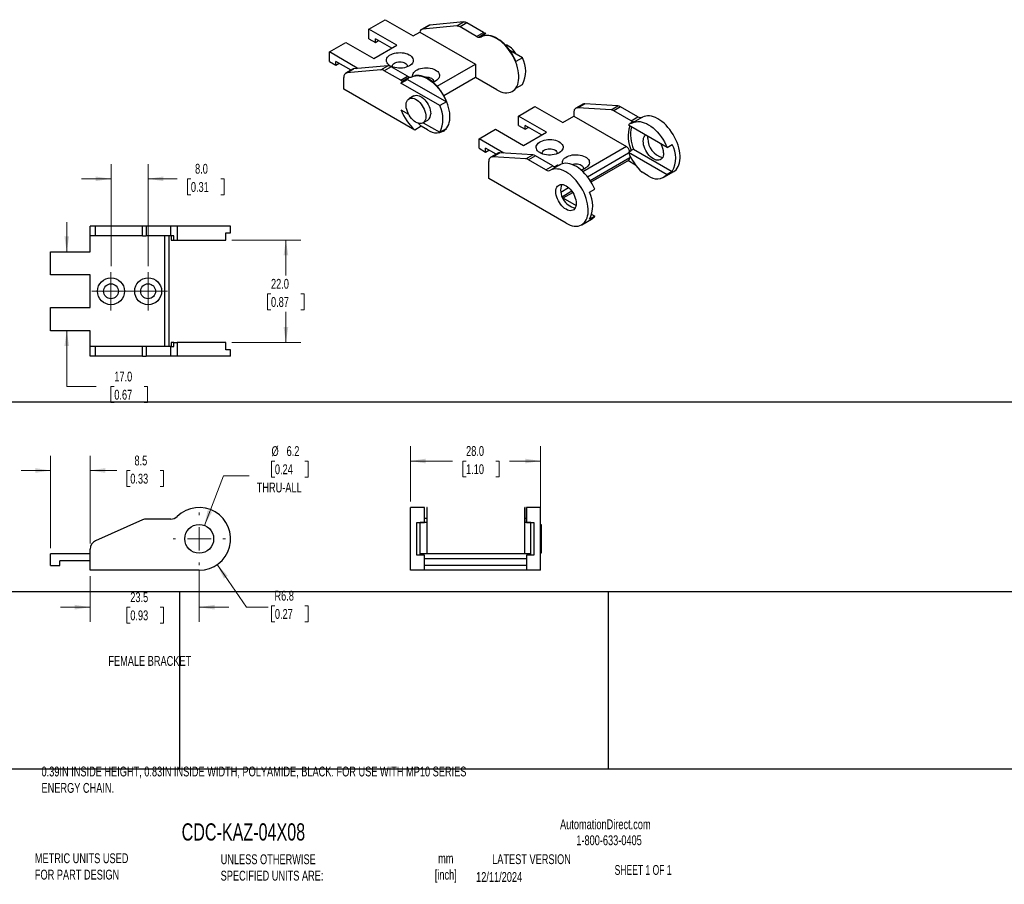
# Model space of a CAD drawing. Header units: millimetres. Extents: x 7 to 1365, y 7 to 1048.
# Tile 2 of 4: x 124 to 336, y 7 to 193. Entities that reach past the tile are written whole.
import ezdxf

# ---------------------------------------------------------------- set-up
doc = ezdxf.new("R2010")
doc.units = ezdxf.units.MM
doc.layers.add('TEXT', color=140, linetype='Continuous', lineweight=25)
doc.styles.add('SLDTEXTSTYLE0', font='TXT', dxfattribs={"width": 0.7})
doc.styles.add('SLDTEXTSTYLE1', font='TXT', dxfattribs={"width": 0.65})
doc.dimstyles.new('SLDDIMSTYLE0', dxfattribs={"dimtxt": 2.158008, "dimasz": 3.302, "dimexe": 0, "dimexo": 0.0625, "dimgap": 0.539502, "dimtad": 0, "dimtih": 1, "dimtoh": 1, "dimrnd": 1e-09, "dimzin": 12, "dimdsep": 46, "dimtxsty": 'SLDTEXTSTYLE0', "dimsah": 1, "dimcen": 0, "dimadec": 0, "dimazin": 3, "dimtfac": 1, "dimtofl": 0, "dimtmove": 0, "dimatfit": 3, "dimfxl": 0, "dimfrac": 2, "dimtolj": 1, "dimtzin": 12, "dimarcsym": 0})
doc.dimstyles.new('SLDDIMSTYLE1', dxfattribs={"dimtxt": 2.158008, "dimasz": 3.302, "dimexe": 0, "dimexo": 0.0625, "dimgap": 0.539502, "dimtad": 0, "dimtih": 1, "dimtoh": 1, "dimrnd": 1e-09, "dimzin": 12, "dimdsep": 46, "dimtxsty": 'SLDTEXTSTYLE0', "dimsah": 1, "dimcen": 0.09, "dimadec": 0, "dimazin": 3, "dimtfac": 1, "dimtmove": 0, "dimatfit": 0, "dimfxl": 0, "dimfrac": 2, "dimtolj": 1, "dimtzin": 12, "dimarcsym": 0})
doc.dimstyles.new('SLDDIMSTYLE2', dxfattribs={"dimtxt": 2.158008, "dimasz": 3.302, "dimexe": 0, "dimexo": 0.0625, "dimgap": 0.539502, "dimtad": 0, "dimtih": 1, "dimtoh": 1, "dimrnd": 1e-09, "dimzin": 12, "dimdsep": 46, "dimtxsty": 'SLDTEXTSTYLE0', "dimsah": 1, "dimcen": 0, "dimadec": 0, "dimazin": 3, "dimtfac": 1, "dimtofl": 0, "dimtmove": 0, "dimatfit": 3, "dimfxl": 0, "dimfrac": 2, "dimtolj": 1, "dimtzin": 12, "dimarcsym": 0})
doc.dimstyles.new('SLDDIMSTYLE3', dxfattribs={"dimtxt": 2.158008, "dimasz": 3.302, "dimexe": 0, "dimexo": 0.0625, "dimgap": 0.539502, "dimtad": 0, "dimtih": 1, "dimtoh": 1, "dimrnd": 1e-09, "dimzin": 4, "dimdsep": 46, "dimtxsty": 'SLDTEXTSTYLE0', "dimsah": 1, "dimcen": 0.09, "dimadec": 0, "dimazin": 1, "dimtfac": 1, "dimtofl": 0, "dimtmove": 0, "dimatfit": 3, "dimfxl": 0, "dimfrac": 2, "dimtolj": 1, "dimtzin": 12, "dimarcsym": 0})
doc.dimstyles.new('SLDDIMSTYLE4', dxfattribs={"dimtxt": 2.158008, "dimasz": 3.302, "dimexe": 0, "dimexo": 0.0625, "dimgap": 0.539502, "dimtad": 0, "dimtih": 1, "dimtoh": 1, "dimrnd": 1e-09, "dimzin": 4, "dimdsep": 46, "dimtxsty": 'SLDTEXTSTYLE0', "dimsah": 1, "dimcen": 0.09, "dimadec": 0, "dimazin": 1, "dimtfac": 1, "dimtmove": 0, "dimatfit": 0, "dimfxl": 0, "dimfrac": 2, "dimtolj": 1, "dimtzin": 12, "dimarcsym": 0})

# ---------------------------------------------------------------- blocks, each defined once
blk = doc.blocks.new('_D')
at = {"color": 7, "linetype": 'Continuous', "lineweight": 0}
for p, q in [((166.84, 75.7), (173.18, 66.54)), ((173.18, 66.54), (177.84, 66.54)), ((179.29, 66.85), (178.56, 66.85)), ((178.56, 66.85), (178.56, 63.42)), ((185.7, 66.85), (186.42, 66.85)), ((186.42, 66.85), (186.42, 63.42)), ((178.56, 63.42), (179.29, 63.42)), ((186.42, 63.42), (185.7, 63.42))]:
    blk.add_line(p, q, dxfattribs=at)
at = {"color": 7, "linetype": 'Continuous', "lineweight": 18}
blk.add_solid([(166.84, 75.7), (168.3, 72.7), (169.14, 73.28)], dxfattribs=at)
at = {"color": 7, "linetype": 'Continuous', "lineweight": 18, "char_height": 2.117, "attachment_point": 1, "style": 'SLDTEXTSTYLE0'}
for s, insert in [('R6.8', (179.2, 70.06)), ('0.27', (179.29, 66.15))]:
    blk.add_mtext(s, dxfattribs=dict(at, insert=insert))
blk = doc.blocks.new('_D_1')
at = {"color": 7, "linetype": 'Continuous', "lineweight": 0}
for p, q in [((163, 74.34), (163, 63.37)), ((139.5, 73.23), (139.5, 63.37)), ((139.5, 66.54), (133.15, 66.54)), ((148.15, 66.54), (147.43, 66.54)), ((147.43, 66.54), (147.43, 63.11)), ((154.56, 66.54), (155.29, 66.54)), ((155.29, 66.54), (155.29, 63.11)), ((163, 66.54), (169.35, 66.54)), ((147.43, 63.11), (148.15, 63.11)), ((155.29, 63.11), (154.56, 63.11))]:
    blk.add_line(p, q, dxfattribs=at)
at = {"color": 7, "linetype": 'Continuous', "lineweight": 18}
for points in [[(139.5, 66.54), (136.19, 67.05), (136.19, 66.03)], [(163, 66.54), (166.3, 66.03), (166.3, 67.05)]]:
    blk.add_solid(points, dxfattribs=at)
at = {"color": 7, "linetype": 'Continuous', "lineweight": 18, "char_height": 2.117, "attachment_point": 1, "style": 'SLDTEXTSTYLE0'}
for s, insert in [('23.5', (148.15, 69.75)), ('0.93', (148.15, 65.84))]:
    blk.add_mtext(s, dxfattribs=dict(at, insert=insert))
blk = doc.blocks.new('_D_2')
at = {"color": 7, "linetype": 'Continuous', "lineweight": 0}
for p, q in [((179.29, 97.98), (178.56, 97.98)), ((178.56, 97.98), (178.56, 94.55)), ((185.7, 97.98), (186.42, 97.98)), ((186.42, 97.98), (186.42, 94.55)), ((164.11, 84.14), (168.23, 94.84)), ((168.23, 94.84), (173.78, 94.84)), ((178.56, 94.55), (179.29, 94.55)), ((186.42, 94.55), (185.7, 94.55))]:
    blk.add_line(p, q, dxfattribs=at)
at = {"color": 7, "linetype": 'Continuous', "lineweight": 18}
blk.add_solid([(164.11, 84.14), (165.77, 87.04), (164.82, 87.41)], dxfattribs=at)
at = {"color": 7, "linetype": 'Continuous', "lineweight": 18, "char_height": 2.117, "attachment_point": 1, "style": 'SLDTEXTSTYLE0'}
for s, insert in [('%%c', (178.56, 101.19)), ('6.2', (181.81, 101.19)), ('0.24', (179.29, 97.28)), ('THRU-ALL', (175.37, 93.36))]:
    blk.add_mtext(s, dxfattribs=dict(at, insert=insert))
blk = doc.blocks.new('_D_4')
at = {"color": 7, "linetype": 'Continuous', "lineweight": 0}
for p, q in [((131, 79.27), (131, 99.13)), ((139.5, 80.27), (139.5, 99.13)), ((131, 95.96), (124.65, 95.96)), ((139.5, 95.96), (145.23, 95.96)), ((148.15, 95.96), (147.43, 95.96)), ((147.43, 95.96), (147.43, 92.53)), ((154.56, 95.96), (155.29, 95.96)), ((155.29, 95.96), (155.29, 92.53)), ((147.43, 92.53), (148.15, 92.53)), ((155.29, 92.53), (154.56, 92.53))]:
    blk.add_line(p, q, dxfattribs=at)
at = {"color": 7, "linetype": 'Continuous', "lineweight": 18}
for points in [[(131, 95.96), (127.69, 96.47), (127.69, 95.45)], [(139.5, 95.96), (142.8, 95.45), (142.8, 96.47)]]:
    blk.add_solid(points, dxfattribs=at)
at = {"color": 7, "linetype": 'Continuous', "lineweight": 18, "char_height": 2.117, "attachment_point": 1, "style": 'SLDTEXTSTYLE0'}
for s, insert in [('8.5', (149.05, 99.17)), ('0.33', (148.15, 95.26))]:
    blk.add_mtext(s, dxfattribs=dict(at, insert=insert))
blk = doc.blocks.new('SW_CENTERMARKSYMBOL_0')
at = {"color": 0, "linetype": 'Continuous', "lineweight": 18}
for p, q in [((0, 5.08), (0, 5.64)), ((0, 0), (0, 2.54)), ((-5.08, 0), (-5.64, 0)), ((0, 0), (-2.54, 0)), ((0, 0), (0, -2.54)), ((0, 0), (2.54, 0)), ((5.08, 0), (5.64, 0)), ((0, -5.08), (0, -5.64))]:
    blk.add_line(p, q, dxfattribs=at)
blk = doc.blocks.new('_D_6')
at = {"color": 7, "linetype": 'Continuous', "lineweight": 0}
for p, q in [((170.01, 145.53), (184.84, 145.53)), ((181.66, 145.53), (181.66, 137.89)), ((178.45, 133.98), (177.73, 133.98)), ((177.73, 133.98), (177.73, 130.55)), ((184.87, 133.98), (185.59, 133.98)), ((185.59, 133.98), (185.59, 130.55)), ((177.73, 130.55), (178.45, 130.55)), ((181.66, 123.53), (181.66, 130.07)), ((185.59, 130.55), (184.87, 130.55)), ((170.01, 123.53), (184.84, 123.53))]:
    blk.add_line(p, q, dxfattribs=at)
at = {"color": 7, "linetype": 'Continuous', "lineweight": 18}
for points in [[(181.66, 145.53), (181.15, 142.23), (182.17, 142.23)], [(181.66, 123.53), (182.17, 126.84), (181.15, 126.84)]]:
    blk.add_solid(points, dxfattribs=at)
at = {"color": 7, "linetype": 'Continuous', "lineweight": 18, "char_height": 2.117, "attachment_point": 1, "style": 'SLDTEXTSTYLE0'}
for s, insert in [('22.0', (178.45, 137.19)), ('0.87', (178.45, 133.28))]:
    blk.add_mtext(s, dxfattribs=dict(at, insert=insert))
blk = doc.blocks.new('_D_7')
at = {"color": 7, "linetype": 'Continuous', "lineweight": 0}
for p, q in [((144, 139.94), (144, 161.91)), ((152, 139.94), (152, 161.91)), ((144, 158.73), (137.65, 158.73)), ((152, 158.73), (158.28, 158.73)), ((161.2, 158.73), (160.48, 158.73)), ((160.48, 158.73), (160.48, 155.31)), ((167.62, 158.73), (168.34, 158.73)), ((168.34, 158.73), (168.34, 155.31)), ((160.48, 155.31), (161.2, 155.31)), ((168.34, 155.31), (167.62, 155.31))]:
    blk.add_line(p, q, dxfattribs=at)
at = {"color": 7, "linetype": 'Continuous', "lineweight": 18}
for points in [[(144, 158.73), (140.69, 159.24), (140.69, 158.23)], [(152, 158.73), (155.3, 158.23), (155.3, 159.24)]]:
    blk.add_solid(points, dxfattribs=at)
at = {"color": 7, "linetype": 'Continuous', "lineweight": 18, "char_height": 2.117, "attachment_point": 1, "style": 'SLDTEXTSTYLE0'}
for s, insert in [('8.0', (162.1, 161.95)), ('0.31', (161.2, 158.03))]:
    blk.add_mtext(s, dxfattribs=dict(at, insert=insert))
blk = doc.blocks.new('_D_9')
at = {"color": 7, "linetype": 'Continuous', "lineweight": 0}
for p, q in [((134.47, 143.03), (134.47, 149.38)), ((134.47, 114.03), (134.47, 126.03)), ((140.82, 114.03), (134.47, 114.03)), ((144.71, 114.03), (143.99, 114.03)), ((143.99, 114.03), (143.99, 110.6)), ((151.13, 114.03), (151.85, 114.03)), ((151.85, 114.03), (151.85, 110.6)), ((143.99, 110.6), (144.71, 110.6)), ((151.85, 110.6), (151.13, 110.6))]:
    blk.add_line(p, q, dxfattribs=at)
at = {"color": 7, "linetype": 'Continuous', "lineweight": 18}
for points in [[(134.47, 143.03), (134.98, 146.34), (133.96, 146.34)], [(134.47, 126.03), (133.96, 122.73), (134.98, 122.73)]]:
    blk.add_solid(points, dxfattribs=at)
at = {"color": 7, "linetype": 'Continuous', "lineweight": 18, "char_height": 2.117, "attachment_point": 1, "style": 'SLDTEXTSTYLE0'}
for s, insert in [('17.0', (144.71, 117.24)), ('0.67', (144.71, 113.33))]:
    blk.add_mtext(s, dxfattribs=dict(at, insert=insert))
blk = doc.blocks.new('SW_CENTERMARKSYMBOL_2')
at = {"color": 0, "linetype": 'Continuous', "lineweight": 18}
for p, q in [((0, 2.54), (0, 4.14)), ((0, 0), (0, 2.54)), ((-2.54, 0), (-4.14, 0)), ((0, 0), (-2.54, 0)), ((0, 0), (0, -2.54)), ((0, 0), (2.54, 0)), ((2.54, 0), (4.14, 0)), ((0, -2.54), (0, -4.14))]:
    blk.add_line(p, q, dxfattribs=at)
blk = doc.blocks.new('SW_CENTERMARKSYMBOL_3')
at = {"color": 0, "linetype": 'Continuous', "lineweight": 18}
for p, q in [((0, 2.54), (0, 4.14)), ((0, 0), (0, 2.54)), ((-2.54, 0), (-4.14, 0)), ((0, 0), (-2.54, 0)), ((0, 0), (0, -2.54)), ((0, 0), (2.54, 0)), ((2.54, 0), (4.14, 0)), ((0, -2.54), (0, -4.14))]:
    blk.add_line(p, q, dxfattribs=at)
blk = doc.blocks.new('_D_12')
at = {"color": 7, "linetype": 'Continuous', "lineweight": 0}
for p, q in [((208.48, 89.27), (208.48, 101.18)), ((236.48, 87.34), (236.48, 101.18)), ((208.48, 98), (217.54, 98)), ((220.46, 98), (219.74, 98)), ((219.74, 98), (219.74, 94.57)), ((226.88, 98), (227.6, 98)), ((227.6, 98), (227.6, 94.57)), ((236.48, 98), (229.8, 98)), ((219.74, 94.57), (220.46, 94.57)), ((227.6, 94.57), (226.88, 94.57))]:
    blk.add_line(p, q, dxfattribs=at)
at = {"color": 7, "linetype": 'Continuous', "lineweight": 18}
for points in [[(208.48, 98), (211.78, 97.49), (211.78, 98.51)], [(236.48, 98), (233.18, 98.51), (233.18, 97.49)]]:
    blk.add_solid(points, dxfattribs=at)
at = {"color": 7, "linetype": 'Continuous', "lineweight": 18, "char_height": 2.117, "attachment_point": 1, "style": 'SLDTEXTSTYLE0'}
for s, insert in [('28.0', (220.46, 101.21)), ('1.10', (220.46, 97.3))]:
    blk.add_mtext(s, dxfattribs=dict(at, insert=insert))

msp = doc.modelspace()

# ---------------------------------------------------------------- linework, layer by layer
for p, q in [((199.51, 190.932), (203.045, 192.974)), ((203.045, 192.974), (209.059, 189.502)), ((205.523, 187.461), (199.51, 190.932)), ((199.51, 188.891), (199.51, 190.932)), ((212.334, 191.736), (210.849, 190.879)), ((212.627, 191.827), (211.142, 190.97)), ((218.444, 191.622), (211.142, 190.97)), ((219.928, 192.48), (212.627, 191.827)), ((218.444, 191.622), (219.928, 192.48)), ((220.636, 192.29), (219.151, 191.433)), ((222.721, 189.372), (219.151, 191.433)), ((224.206, 190.229), (220.636, 192.29)), ((199.51, 188.891), (200.924, 188.075)), ((204.462, 186.849), (200.924, 188.891)), ((200.924, 188.075), (200.924, 188.891)), ((209.059, 189.502), (210.473, 190.319)), ((210.473, 190.319), (222.455, 183.401)), ((222.721, 189.372), (224.206, 190.229)), ((224.662, 190.053), (223.248, 189.236)), ((223.678, 189.261), (224.25, 189.591)), ((223.782, 189.308), (223.711, 189.267)), ((224.355, 189.531), (224.25, 189.591)), ((191.025, 186.034), (194.56, 188.075)), ((194.56, 188.075), (200.573, 184.604)), ((200.573, 184.604), (205.523, 187.461)), ((200.924, 188.075), (201.631, 188.483)), ((197.038, 182.563), (191.025, 186.034)), ((191.025, 183.993), (191.025, 186.034)), ((232.618, 184.761), (229.89, 186.336)), ((232.618, 184.761), (231.204, 183.944)), ((191.025, 183.993), (192.439, 183.176)), ((195.679, 182.122), (192.439, 183.993)), ((192.439, 183.176), (192.439, 183.993)), ((192.439, 183.176), (193.146, 183.585)), ((194.808, 181.54), (196.292, 182.397)), ((203.594, 183.05), (196.292, 182.397)), ((196.835, 182.446), (197.038, 182.563)), ((202.109, 182.193), (203.594, 183.05)), ((204.301, 182.861), (202.816, 182.003)), ((207.872, 180.799), (204.301, 182.861)), ((214.227, 178.651), (222.455, 183.401)), ((222.455, 183.401), (222.455, 180.543)), ((194.1, 178.053), (194.1, 180.534)), ((196, 182.307), (194.515, 181.45)), ((202.109, 182.193), (194.808, 181.54)), ((206.387, 179.942), (202.816, 182.003)), ((206.387, 179.942), (207.872, 180.799)), ((208.258, 180.582), (206.843, 179.766)), ((208.862, 180.695), (208.791, 180.654)), ((222.455, 180.543), (215.665, 176.623)), ((227.052, 177.89), (222.455, 180.543)), ((206.431, 179.305), (207.845, 180.121)), ((214.799, 174.474), (206.431, 179.305)), ((207.845, 180.121), (216.213, 175.29)), ((231.204, 178.228), (232.618, 179.045)), ((209.406, 169.217), (194.1, 178.053)), ((209.218, 176.57), (208.157, 175.958)), ((230.426, 177.556), (230.497, 177.597)), ((216.213, 175.29), (214.799, 174.474)), ((231.733, 172.249), (235.268, 174.29)), ((235.268, 174.29), (241.279, 170.82)), ((245.582, 174.798), (244.097, 173.94)), ((244.522, 174.032), (246.007, 174.889)), ((251.669, 173.581), (244.522, 174.032)), ((253.154, 174.438), (246.007, 174.889)), ((251.669, 173.581), (253.154, 174.438)), ((253.729, 174.247), (252.244, 173.39)), ((257.455, 172.096), (253.729, 174.247)), ((206.431, 173.589), (208.076, 172.639)), ((237.743, 168.779), (231.733, 172.249)), ((231.733, 170.208), (231.733, 172.249)), ((241.279, 170.82), (243.683, 172.208)), ((243.683, 173.025), (243.683, 172.208)), ((243.683, 172.208), (254.996, 165.677)), ((255.97, 171.239), (252.244, 173.39)), ((255.97, 171.239), (257.455, 172.096)), ((258.444, 171.992), (256.323, 170.767)), ((210.821, 170.034), (209.406, 169.217)), ((212.132, 169.277), (210.821, 170.034)), ((211.157, 170.762), (212.217, 171.374)), ((211.242, 170.811), (214.799, 168.758)), ((231.733, 170.208), (233.147, 169.391)), ((233.147, 169.391), (233.147, 170.208)), ((236.682, 168.167), (233.147, 170.208)), ((233.147, 169.391), (233.854, 169.799)), ((263.723, 165.457), (255.397, 170.263)), ((255.789, 170.696), (256.426, 171.063)), ((214.799, 168.758), (216.213, 169.575)), ((215.506, 168.943), (215.577, 168.983)), ((223.247, 167.351), (226.783, 169.392)), ((226.783, 169.392), (232.793, 165.922)), ((232.793, 165.922), (237.743, 168.779)), ((228.602, 164.26), (223.247, 167.351)), ((223.247, 165.309), (223.247, 167.351)), ((254.996, 165.677), (245.627, 160.268)), ((263.723, 165.457), (264.854, 166.11)), ((223.247, 165.309), (224.662, 164.493)), ((224.662, 164.493), (224.662, 165.309)), ((226.904, 164.015), (224.662, 165.309)), ((224.662, 164.493), (225.369, 164.901)), ((227.268, 164.225), (225.783, 163.368)), ((226.208, 163.46), (227.693, 164.317)), ((233.355, 163.008), (226.208, 163.46)), ((234.839, 163.866), (227.693, 164.317)), ((233.355, 163.008), (234.839, 163.866)), ((235.415, 163.675), (233.93, 162.818)), ((239.141, 161.524), (235.415, 163.675)), ((246.592, 159.192), (255.46, 164.311)), ((255.397, 164.466), (256.034, 164.833)), ((255.397, 164.466), (263.723, 159.659)), ((255.704, 163.758), (255.704, 163.227)), ((256.529, 165.119), (256.034, 164.833)), ((256.529, 165.119), (264.854, 160.313)), ((225.369, 158.778), (225.369, 162.452)), ((237.656, 160.667), (233.93, 162.818)), ((237.656, 160.667), (239.141, 161.524)), ((240.767, 161.787), (238.645, 160.562)), ((239.596, 161.348), (240.233, 161.715)), ((255.704, 163.227), (247.207, 158.322)), ((247.362, 158.074), (255.496, 162.77)), ((256.945, 161.694), (255.289, 162.65)), ((259.663, 159.39), (258.352, 160.147)), ((263.038, 159.056), (265.159, 160.281)), ((264.854, 160.313), (263.723, 159.659)), ((241.986, 149.185), (225.369, 158.778)), ((240.85, 155.877), (242.521, 156.842)), ((243.248, 156.037), (241.184, 154.845)), ((241.36, 154.609), (243.413, 155.794)), ((247.035, 155.823), (248.167, 156.476)), ((241.272, 154.659), (244.143, 153.002)), ((248.167, 150.679), (247.035, 150.026)), ((247.545, 151.038), (248.167, 150.679)), ((139.497, 146.435), (139.497, 148.535)), ((140.683, 148.535), (139.497, 148.535)), ((140.683, 146.435), (140.683, 148.535)), ((150.79, 148.535), (140.683, 148.535)), ((150.79, 146.435), (150.79, 148.535)), ((151.604, 148.535), (150.79, 148.535)), ((151.604, 148.535), (151.604, 146.435)), ((156.873, 148.535), (151.604, 148.535)), ((156.873, 146.435), (156.873, 148.535)), ((158.273, 148.535), (156.873, 148.535)), ((158.273, 148.535), (158.273, 145.535)), ((169.747, 148.535), (158.273, 148.535)), ((169.747, 147.135), (169.747, 148.535)), ((245.36, 148.851), (247.482, 150.075)), ((140.683, 146.435), (139.497, 146.435)), ((139.497, 143.035), (139.497, 146.435)), ((150.79, 146.435), (140.683, 146.435)), ((150.79, 146.435), (151.604, 146.435)), ((156.873, 146.435), (151.604, 146.435)), ((155.497, 146.435), (155.497, 122.635)), ((156.497, 122.635), (156.497, 146.435)), ((157.518, 146.435), (156.873, 146.435)), ((156.964, 146.435), (156.964, 145.535)), ((157.518, 145.535), (157.518, 146.435)), ((168.738, 147.135), (169.747, 147.135)), ((168.738, 145.535), (168.738, 147.135)), ((156.964, 145.535), (157.518, 145.535)), ((157.518, 145.535), (158.273, 145.535)), ((158.273, 145.535), (168.738, 145.535)), ((130.997, 138.035), (130.997, 143.035)), ((130.997, 143.035), (139.497, 143.035)), ((139.497, 138.035), (130.997, 138.035)), ((139.497, 131.035), (139.497, 138.035)), ((130.997, 126.035), (130.997, 131.035)), ((130.997, 131.035), (139.497, 131.035)), ((139.497, 126.035), (130.997, 126.035)), ((139.497, 122.635), (139.497, 126.035)), ((156.964, 123.535), (156.964, 122.635)), ((157.518, 123.535), (156.964, 123.535)), ((157.518, 122.635), (157.518, 123.535)), ((157.518, 123.535), (158.273, 123.535)), ((158.273, 123.535), (158.273, 120.535)), ((168.738, 123.535), (158.273, 123.535)), ((168.738, 121.935), (168.738, 123.535)), ((139.497, 120.535), (139.497, 122.635)), ((140.683, 122.635), (139.497, 122.635)), ((140.683, 120.535), (140.683, 122.635)), ((150.79, 122.635), (140.683, 122.635)), ((150.79, 120.535), (150.79, 122.635)), ((151.604, 122.635), (150.79, 122.635)), ((151.604, 122.635), (151.604, 120.535)), ((156.873, 122.635), (151.604, 122.635)), ((156.873, 120.535), (156.873, 122.635)), ((156.873, 122.635), (157.518, 122.635)), ((169.747, 121.935), (168.738, 121.935)), ((169.747, 120.535), (169.747, 121.935)), ((140.683, 120.535), (139.497, 120.535)), ((150.79, 120.535), (140.683, 120.535)), ((150.79, 120.535), (151.604, 120.535)), ((156.873, 120.535), (151.604, 120.535)), ((158.273, 120.535), (156.873, 120.535)), ((169.747, 120.535), (158.273, 120.535)), ((211.478, 88), (208.478, 88)), ((208.478, 74.5), (208.478, 88)), ((211.478, 84.8), (211.478, 88)), ((212.078, 88), (211.978, 88)), ((211.978, 88), (211.978, 84.75)), ((212.078, 78), (212.078, 88)), ((233.178, 88), (233.078, 88)), ((233.078, 78), (233.078, 88)), ((233.178, 84.75), (233.178, 88)), ((236.478, 88), (233.478, 88)), ((233.478, 88), (233.478, 84.8)), ((236.478, 74.5), (236.478, 88)), ((150.79, 85.327), (140.683, 80.827)), ((156.873, 85.5), (151.604, 85.5)), ((211.978, 85.607), (211.478, 85.607)), ((233.478, 85.607), (233.178, 85.607)), ((209.878, 84.8), (211.478, 84.8)), ((209.878, 77.7), (209.878, 84.8)), ((210.578, 77.7), (210.578, 84.8)), ((211.978, 84.75), (210.578, 84.75)), ((234.378, 84.75), (233.178, 84.75)), ((233.478, 84.8), (235.078, 84.8)), ((234.378, 77.7), (234.378, 84.8)), ((235.078, 84.8), (235.078, 77.7)), ((236.678, 84.25), (236.478, 84.25)), ((236.678, 81.25), (236.678, 84.25)), ((236.678, 78.25), (236.678, 81.25)), ((139.497, 74.5), (139.497, 79)), ((130.997, 75.5), (130.997, 78)), ((139.497, 78), (130.997, 78)), ((132.997, 75.5), (132.997, 76.5)), ((139.497, 76.5), (132.997, 76.5)), ((211.478, 77.7), (209.878, 77.7)), ((234.378, 78), (210.578, 78)), ((211.478, 74.5), (211.478, 77.7)), ((211.478, 77), (233.478, 77)), ((233.478, 77.7), (233.478, 74.5)), ((235.078, 77.7), (233.478, 77.7)), ((236.478, 78.25), (236.678, 78.25)), ((130.997, 75.5), (132.997, 75.5)), ((162.997, 74.5), (139.497, 74.5)), ((211.478, 74.5), (208.478, 74.5)), ((233.478, 75.5), (211.478, 75.5)), ((233.478, 74.5), (211.478, 74.5)), ((236.478, 74.5), (233.478, 74.5))]:
    msp.add_line(p, q)
at = {"flags": 128}
for points in [[(212.627, 191.827), (212.473, 191.797), (212.334, 191.736)], [(227.052, 177.89), (227.507, 177.652), (227.958, 177.467), (228.401, 177.336), (228.831, 177.26), (229.246, 177.24), (229.64, 177.277), (230.011, 177.369), (230.354, 177.516), (230.668, 177.717), (230.949, 177.97), (231.194, 178.272), (231.401, 178.621), (231.569, 179.014), (231.695, 179.446), (231.779, 179.915), (231.82, 180.416), (231.818, 180.943), (231.772, 181.494), (231.683, 182.061), (231.552, 182.641), (231.379, 183.228), (231.168, 183.816), (230.918, 184.401), (230.634, 184.976), (230.317, 185.537), (229.97, 186.079), (229.596, 186.596), (229.199, 187.084), (228.783, 187.538), (228.351, 187.955), (227.907, 188.33), (227.455, 188.661), (226.999, 188.943), (226.544, 189.175), (226.094, 189.354), (225.652, 189.479), (225.223, 189.548), (224.811, 189.562), (224.419, 189.519), (224.052, 189.42), (223.711, 189.267)], [(231.204, 183.944), (230.936, 184.555), (230.63, 185.155), (230.289, 185.738), (229.917, 186.297), (229.516, 186.828), (229.092, 187.326), (228.648, 187.784), (228.189, 188.199), (227.719, 188.567), (227.243, 188.883), (226.765, 189.145), (226.292, 189.349), (225.826, 189.495), (225.374, 189.58), (224.939, 189.604), (224.526, 189.566), (224.139, 189.467), (223.782, 189.308)], [(208.243, 183.034), (207.922, 182.874), (207.565, 182.743), (207.178, 182.643), (206.771, 182.577), (206.351, 182.546), (205.927, 182.55), (205.51, 182.59), (205.107, 182.665), (204.727, 182.773), (204.378, 182.911), (204.068, 183.078), (203.803, 183.268), (203.589, 183.479), (203.431, 183.706), (203.331, 183.944), (203.292, 184.187), (203.316, 184.431), (203.4, 184.67), (203.544, 184.9), (203.745, 185.116), (203.997, 185.312), (204.297, 185.485), (204.636, 185.63), (205.009, 185.746), (205.407, 185.829), (205.822, 185.878), (206.245, 185.891), (206.667, 185.869), (207.078, 185.812), (207.471, 185.72), (207.836, 185.597), (208.166, 185.444), (208.455, 185.265), (208.695, 185.063), (208.881, 184.844), (209.011, 184.611), (209.08, 184.37), (209.088, 184.126), (209.034, 183.883), (208.919, 183.648), (208.746, 183.425), (208.519, 183.219), (208.243, 183.034)], [(204.624, 182.809), (204.623, 182.813), (204.592, 182.993), (204.623, 183.173), (204.714, 183.346), (204.862, 183.506), (205.061, 183.646), (205.303, 183.761), (205.58, 183.846), (205.88, 183.899), (206.192, 183.916), (206.504, 183.899), (206.804, 183.846), (207.081, 183.761), (207.323, 183.646), (207.522, 183.506), (207.67, 183.346), (207.761, 183.173), (207.792, 182.993), (207.761, 182.813), (207.76, 182.809)], [(208.97, 180.751), (208.949, 180.921), (208.972, 181.165), (209.057, 181.405), (209.201, 181.635), (209.401, 181.85), (209.654, 182.046), (209.953, 182.219), (210.293, 182.365), (210.666, 182.48), (211.064, 182.564), (211.479, 182.612), (211.902, 182.626), (212.323, 182.603), (212.735, 182.546), (213.128, 182.455), (213.493, 182.331), (213.823, 182.178), (214.111, 181.999), (214.351, 181.798), (214.538, 181.578), (214.667, 181.346), (214.737, 181.105), (214.744, 180.86), (214.69, 180.618), (214.576, 180.383), (214.403, 180.159), (214.176, 179.953), (213.899, 179.768), (213.899, 179.768)], [(208.791, 180.654), (209.149, 180.813), (209.536, 180.912), (209.949, 180.95), (210.383, 180.926), (210.836, 180.841), (211.301, 180.695), (211.775, 180.491), (212.252, 180.229), (212.728, 179.913), (213.198, 179.545), (213.657, 179.13), (214.101, 178.672), (214.526, 178.175), (214.926, 177.643), (215.299, 177.084), (215.64, 176.501), (215.945, 175.901), (216.213, 175.29)], [(215.577, 168.983), (215.819, 169.145), (216.099, 169.397), (216.345, 169.7), (216.552, 170.049), (216.72, 170.441), (216.846, 170.874), (216.93, 171.343), (216.971, 171.843), (216.969, 172.371), (216.923, 172.921), (216.834, 173.489), (216.702, 174.069), (216.53, 174.655), (216.318, 175.244), (216.069, 175.828), (215.785, 176.404), (215.467, 176.965), (215.12, 177.506), (214.747, 178.024), (214.35, 178.512), (213.934, 178.966), (213.501, 179.383), (213.057, 179.758), (212.606, 180.088), (212.15, 180.371), (211.695, 180.603), (211.245, 180.782), (210.803, 180.907), (210.374, 180.976), (209.962, 180.989), (209.57, 180.947), (209.202, 180.848), (208.862, 180.695)], [(211.61, 180.64), (211.849, 180.651), (212.161, 180.633), (212.461, 180.58), (212.738, 180.495), (212.98, 180.38), (213.179, 180.24), (213.327, 180.081), (213.418, 179.907), (213.449, 179.727), (213.418, 179.547), (213.417, 179.544)], [(213.899, 179.768), (213.579, 179.608), (213.348, 179.519)], [(211.778, 172.135), (211.756, 171.792), (211.688, 171.481), (211.578, 171.211), (211.426, 170.987), (211.237, 170.813), (211.014, 170.693), (210.762, 170.631), (210.486, 170.626), (210.193, 170.68), (209.889, 170.791), (209.579, 170.956), (209.271, 171.173), (208.972, 171.437), (208.687, 171.741), (208.422, 172.08), (208.184, 172.446), (207.978, 172.832), (207.807, 173.229), (207.675, 173.628), (207.586, 174.022), (207.541, 174.402), (207.541, 174.76), (207.586, 175.088), (207.675, 175.379), (207.807, 175.627), (207.978, 175.826), (208.184, 175.973), (208.422, 176.065), (208.687, 176.098), (208.972, 176.074), (209.271, 175.991), (209.579, 175.852), (209.889, 175.661), (210.193, 175.42), (210.486, 175.135), (210.762, 174.813), (211.014, 174.459), (211.237, 174.082), (211.426, 173.69), (211.578, 173.291), (211.688, 172.893), (211.756, 172.505), (211.778, 172.135)], [(209.218, 176.57), (209.245, 176.586), (209.483, 176.677), (209.747, 176.711), (210.033, 176.686), (210.332, 176.603), (210.64, 176.465), (210.949, 176.273), (211.254, 176.032), (211.547, 175.748), (211.823, 175.425), (212.074, 175.072), (212.297, 174.695), (212.487, 174.302), (212.638, 173.903), (212.749, 173.505), (212.816, 173.117), (212.839, 172.747)], [(265.159, 160.281), (265.401, 160.442), (265.682, 160.694), (265.927, 160.997), (266.134, 161.346), (266.302, 161.738), (266.428, 162.171), (266.512, 162.64), (266.553, 163.14), (266.551, 163.668), (266.505, 164.218), (266.416, 164.786), (266.285, 165.366), (266.112, 165.952), (265.901, 166.541), (265.651, 167.125), (265.367, 167.701), (265.05, 168.262), (264.703, 168.803), (264.329, 169.321), (263.932, 169.809), (263.516, 170.263), (263.084, 170.68), (262.64, 171.055), (262.188, 171.386), (261.732, 171.668), (261.277, 171.9), (260.827, 172.079), (260.385, 172.204), (259.957, 172.273), (259.544, 172.286), (259.153, 172.244), (258.785, 172.145), (258.444, 171.992)], [(210.153, 170.692), (210.363, 170.471), (210.821, 170.034)], [(256.323, 170.767), (256.678, 170.926), (257.063, 171.025), (257.474, 171.063), (257.907, 171.041), (258.356, 170.957), (258.819, 170.814), (259.29, 170.612), (259.765, 170.353), (260.239, 170.041), (260.707, 169.677), (261.165, 169.267), (261.608, 168.813), (262.032, 168.32), (262.432, 167.794), (262.804, 167.238), (263.146, 166.66), (263.453, 166.064), (263.723, 165.457)], [(262.987, 164.289), (262.964, 163.942), (262.898, 163.628), (262.789, 163.352), (262.639, 163.122), (262.451, 162.941), (262.23, 162.813), (261.98, 162.741), (261.705, 162.727), (261.412, 162.77), (261.107, 162.869), (260.795, 163.024), (260.483, 163.229), (260.177, 163.483), (259.884, 163.778), (259.61, 164.11), (259.359, 164.471), (259.138, 164.854), (258.951, 165.251), (258.801, 165.654), (258.692, 166.056), (258.625, 166.447), (258.603, 166.82), (258.625, 167.168), (258.692, 167.482), (258.801, 167.757), (258.951, 167.988), (259.091, 168.131)], [(259.593, 167.392), (259.615, 167.739), (259.628, 167.821)], [(240.501, 164.33), (240.18, 164.17), (239.823, 164.039), (239.437, 163.939), (239.029, 163.873), (238.609, 163.842), (238.186, 163.846), (237.768, 163.886), (237.365, 163.961), (236.985, 164.069), (236.636, 164.207), (236.326, 164.374), (236.061, 164.565), (235.847, 164.775), (235.689, 165.002), (235.589, 165.24), (235.551, 165.483), (235.574, 165.727), (235.658, 165.967), (235.802, 166.196), (236.003, 166.412), (236.255, 166.608), (236.555, 166.781), (236.894, 166.926), (237.267, 167.042), (237.666, 167.125), (238.08, 167.174), (238.503, 167.187), (238.925, 167.165), (239.336, 167.108), (239.729, 167.016), (240.094, 166.893), (240.425, 166.74), (240.713, 166.561), (240.953, 166.359), (241.139, 166.14), (241.269, 165.907), (241.338, 165.666), (241.346, 165.422), (241.292, 165.18), (241.177, 164.944), (241.005, 164.721), (240.778, 164.515), (240.501, 164.33)], [(236.882, 164.105), (236.881, 164.109), (236.85, 164.289), (236.881, 164.469), (236.972, 164.642), (237.12, 164.802), (237.319, 164.942), (237.561, 165.057), (237.838, 165.142), (238.138, 165.195), (238.45, 165.212), (238.762, 165.195), (239.062, 165.142), (239.339, 165.057), (239.582, 164.942), (239.781, 164.802), (239.928, 164.642), (240.019, 164.469), (240.05, 164.289), (240.019, 164.109), (240.018, 164.105)], [(241.243, 161.984), (241.208, 162.217), (241.231, 162.461), (241.315, 162.701), (241.459, 162.931), (241.66, 163.146), (241.912, 163.342), (242.212, 163.515), (242.551, 163.661), (242.924, 163.777), (243.322, 163.86), (243.737, 163.908), (244.16, 163.922), (244.582, 163.9), (244.993, 163.842), (245.386, 163.751), (245.751, 163.627), (246.081, 163.474), (246.37, 163.295), (246.61, 163.094), (246.796, 162.875), (246.926, 162.642), (246.995, 162.401), (247.003, 162.156), (246.949, 161.914), (246.834, 161.679), (246.661, 161.455), (246.434, 161.249), (246.158, 161.064), (246.158, 161.064)], [(248.167, 156.476), (247.897, 157.084), (247.59, 157.679), (247.248, 158.258), (246.875, 158.813), (246.475, 159.34), (246.052, 159.832), (245.609, 160.286), (245.151, 160.697), (244.683, 161.06), (244.209, 161.373), (243.734, 161.631), (243.263, 161.833), (242.8, 161.977), (242.35, 162.06), (241.918, 162.083), (241.507, 162.044), (241.122, 161.945), (240.767, 161.787)], [(243.298, 161.82), (243.495, 161.877), (243.795, 161.929), (244.107, 161.947), (244.419, 161.929), (244.719, 161.877), (244.996, 161.791), (245.238, 161.676), (245.437, 161.536), (245.585, 161.377), (245.676, 161.203), (245.707, 161.023), (245.676, 160.843), (245.675, 160.84)], [(241.986, 149.185), (242.441, 148.947), (242.892, 148.762), (243.335, 148.631), (243.766, 148.555), (244.18, 148.535), (244.574, 148.572), (244.945, 148.664), (245.289, 148.811), (245.602, 149.012), (245.883, 149.265), (246.128, 149.567), (246.335, 149.916), (246.503, 150.309), (246.629, 150.741), (246.713, 151.21), (246.754, 151.711), (246.752, 152.238), (246.706, 152.789), (246.617, 153.356), (246.486, 153.936), (246.313, 154.523), (246.102, 155.111), (245.852, 155.696), (245.568, 156.271), (245.251, 156.832), (244.904, 157.374), (244.53, 157.891), (244.133, 158.379), (243.717, 158.834), (243.285, 159.25), (242.841, 159.626), (242.389, 159.956), (241.933, 160.238), (241.478, 160.47), (241.028, 160.649), (240.586, 160.774), (240.158, 160.843), (239.745, 160.857), (239.354, 160.814), (238.986, 160.715), (238.645, 160.562)], [(239.794, 155.962), (239.816, 156.309), (239.882, 156.624), (239.992, 156.899), (240.142, 157.13), (240.329, 157.311), (240.55, 157.438), (240.801, 157.51), (241.075, 157.525), (241.368, 157.482), (241.674, 157.382), (241.986, 157.228), (242.298, 157.022), (242.603, 156.769), (242.896, 156.473), (243.171, 156.142), (243.421, 155.781), (243.642, 155.398), (243.83, 155.001), (243.98, 154.597), (244.089, 154.196), (244.155, 153.804), (244.178, 153.431), (244.155, 153.084), (244.089, 152.769), (243.98, 152.494), (243.83, 152.264), (243.642, 152.083), (243.421, 151.955), (243.171, 151.883), (242.896, 151.868), (242.603, 151.911), (242.298, 152.011), (241.986, 152.165), (241.674, 152.371), (241.368, 152.624), (241.075, 152.92), (240.801, 153.251), (240.55, 153.612), (240.329, 153.995), (240.142, 154.393), (239.992, 154.796), (239.882, 155.198), (239.816, 155.589), (239.794, 155.962)]]:
    msp.add_lwpolyline(points, dxfattribs=at)
for centre, radius in [((143.997, 134.535), 2.9), ((143.997, 134.535), 1.6), ((151.997, 134.535), 2.9), ((151.997, 134.535), 1.6), ((162.997, 81.25), 3.1)]:
    msp.add_circle(centre, radius)
for centre, radius, start, end in [((211.231, 190.209), 0.766, 96.66406, 171.78391), ((218.494, 190.396), 1.227, 57.65072, 92.35776), ((219.979, 191.254), 1.227, 57.65072, 92.35776), ((223.309, 190.196), 1.013, 234.52791, 293.38671), ((223.417, 190.01), 0.792, 257.71725, 297.48702), ((224.948, 191.471), 1.447, 239.16625, 258.61821), ((226.372, 188.11), 2.588, 131.3458, 145.08146), ((227.878, 184.107), 3.619, 24.21754, 74.63841), ((227.022, 181.903), 6.283, 332.94341, 27.05659), ((196.349, 181.696), 0.704, 94.57752, 119.73535), ((203.645, 181.824), 1.227, 57.65072, 92.35776), ((194.969, 180.675), 0.88, 100.54678, 189.25188), ((202.16, 180.967), 1.227, 57.65072, 92.35776), ((209.967, 178.64), 2.588, 131.3458, 145.08146), ((208.46, 181.624), 1.013, 234.52791, 293.38671), ((208.426, 181.356), 0.792, 257.71725, 297.48702), ((207.129, 181.184), 1.447, 239.16625, 258.61821), ((208.553, 177.823), 2.588, 131.3458, 145.08146), ((229.316, 179.628), 2.349, 300.17231, 323.44926), ((209.203, 171.616), 6.283, 332.94341, 27.05659), ((244.524, 173.178), 0.855, 90.12372, 190.30699), ((245.943, 174.154), 0.738, 85.07923, 119.32977), ((253.03, 173.104), 1.34, 58.56999, 84.71468), ((217.24, 177.748), 11.582, 201.04528, 227.43905), ((211.357, 172.59), 1.49, 305.26041, 6.05177), ((251.545, 172.247), 1.34, 58.56999, 84.71468), ((258.042, 172.921), 1.013, 234.52791, 293.38671), ((262.384, 167.847), 7.029, 161.49457, 205.38629), ((257.491, 168.761), 2.577, 131.32605, 144.33315), ((255.958, 171.469), 0.792, 257.71725, 297.48702), ((263.48, 168.241), 7.62, 167.48523, 204.18515), ((256.711, 172.481), 1.447, 239.16625, 258.61821), ((214.012, 171.621), 3.005, 231.26754, 317.07721), ((254.161, 164.373), 1.548, 9.67641, 57.36316), ((263.765, 167.346), 4.173, 179.3712, 256.038), ((258.691, 164.171), 4.298, 1.5754, 27.62066), ((259.596, 163.211), 6.004, 331.13264, 28.86736), ((226.21, 162.605), 0.855, 90.12372, 190.30699), ((227.629, 163.582), 0.738, 85.07923, 119.32977), ((234.716, 162.532), 1.34, 58.56999, 84.71468), ((266.182, 168.674), 11.576, 201.31776, 227.44318), ((233.231, 161.674), 1.34, 58.56999, 84.71468), ((239.882, 162.766), 1.447, 239.16625, 258.61821), ((240.401, 162.489), 0.792, 257.71725, 297.48702), ((255.214, 163.173), 0.493, 305.01333, 6.29885), ((238.243, 161.491), 1.013, 234.52791, 293.38671), ((244.407, 164.198), 3.59, 282.13179, 299.19516), ((261.546, 161.745), 3.015, 231.36784, 316.2255), ((244.765, 156.301), 3.948, 161.91322, 258.08141), ((241.467, 152.925), 6.278, 332.50122, 27.49878), ((246.306, 152.099), 2.341, 300.14628, 322.63659), ((162.997, 81.25), 6.75, 270, 134.41531), ((151.604, 83.5), 2, 90, 114), ((156.873, 87.5), 2, 270, 314.41531), ((141.497, 79), 2, 114, 180)]:
    msp.add_arc(centre, radius, start, end)
at = {"layer": 'TEXT'}
for p, q in [((1365.25, 110.631), (31.75, 110.631)), ((1365.25, 69.85), (31.75, 69.85)), ((158.75, 69.85), (158.75, 31.75)), ((251.058, 69.85), (251.058, 31.75)), ((31.75, 31.75), (1365.25, 31.75))]:
    msp.add_line(p, q, dxfattribs=at)

# ---------------------------------------------------------------- block references
at = {"color": 7, "linetype": 'Continuous', "lineweight": 0}
for name, p in [('SW_CENTERMARKSYMBOL_2', (143.997, 134.535)), ('SW_CENTERMARKSYMBOL_3', (151.997, 134.535)), ('SW_CENTERMARKSYMBOL_0', (162.997, 81.25))]:
    msp.add_blockref(name, p, dxfattribs=at)

# ---------------------------------------------------------------- texts
at = {"color": 7, "linetype": 'Continuous', "lineweight": 0, "insert": (129.036, 32.237), "char_height": 2.116667, "attachment_point": 1, "style": 'SLDTEXTSTYLE0'}
msp.add_mtext('0.39IN INSIDE HEIGHT, 0.83IN INSIDE WIDTH, POLYAMIDE, BLACK. FOR USE WITH MP10 SERIES ^JENERGY CHAIN.', dxfattribs=at)
at = {"color": 179, "linetype": 'Continuous', "lineweight": 18, "char_height": 2.11667, "attachment_point": 1, "style": 'SLDTEXTSTYLE0'}
for s, insert in [('AutomationDirect.com', (240.695, 20.877)), ('1-800-633-0405', (244.192, 17.437))]:
    msp.add_mtext(s, dxfattribs=dict(at, insert=insert))
at = {"layer": 'TEXT'}
for s, insert, char_height, attachment_point, style in [('FEMALE BRACKET', (152.348, 56.035), 2.11667, 2, 'SLDTEXTSTYLE0'), ('CDC-KAZ-04X08', (159.208, 20.023), 3.70417, 1, 'SLDTEXTSTYLE0'), ('METRIC UNITS USED ^JFOR PART DESIGN', (127.604, 13.572), 2.11667, 1, 'SLDTEXTSTYLE0'), ('UNLESS OTHERWISE ^JSPECIFIED UNITS ARE:', (167.608, 13.35), 2.11667, 1, 'SLDTEXTSTYLE0'), ('mm^J[inch]', (216.085, 13.551), 2.1167, 2, 'SLDTEXTSTYLE0'), ('LATEST VERSION', (234.552, 13.364), 2.11667, 2, 'SLDTEXTSTYLE0'), ('SHEET 1 OF 1', (252.441, 11.051), 2.11667, 1, 'SLDTEXTSTYLE1'), ('12/11/2024', (222.613, 9.537), 2.1167, 1, 'SLDTEXTSTYLE0')]:
    msp.add_mtext(s, dxfattribs=dict(at, insert=insert, char_height=char_height, attachment_point=attachment_point, style=style))

# ---------------------------------------------------------------- dimensions: what is measured, and where the dimension line sits
at = {"color": 7, "linetype": 'Continuous', "lineweight": 18}
for base, p1, p2, dimstyle, picture, middle in [((151.997, 158.735), (143.997, 138.675), (151.997, 138.675), 'SLDDIMSTYLE4', '_D_7', (164.41, 158.735)), ((236.478, 98), (208.478, 88), (236.478, 86.072), 'SLDDIMSTYLE3', '_D_12', (223.671, 98)), ((139.497, 95.958), (130.997, 78), (139.497, 79), 'SLDDIMSTYLE1', '_D_4', (151.358, 95.958)), ((139.497, 66.543), (162.997, 75.61), (139.497, 74.5), 'SLDDIMSTYLE1', '_D_1', (151.358, 66.543))]:
    dim = msp.add_linear_dim(base=base, p1=p1, p2=p2, dimstyle=dimstyle, dxfattribs=at)
    dim.commit()
    dim.dimension.update_dxf_attribs({"geometry": picture, "text_midpoint": middle, "dimtype": 160})
for base, p1, p2, dimstyle, picture, middle in [((134.473, 126.035), (130.997, 143.035), (130.997, 126.035), 'SLDDIMSTYLE4', '_D_9', (134.473, 114.031)), ((181.66, 123.535), (168.738, 145.535), (168.738, 123.535), 'SLDDIMSTYLE3', '_D_6', (181.66, 133.98))]:
    dim = msp.add_linear_dim(base=base, p1=p1, p2=p2, angle=90, dimstyle=dimstyle, dxfattribs=at)
    dim.commit()
    dim.dimension.update_dxf_attribs({"geometry": picture, "text_midpoint": middle, "dimtype": 160})
dim = msp.add_diameter_dim_2p(p1=(161.883, 78.357), p2=(164.11, 84.143), text='<>\\PTHRU-ALL', dimstyle='SLDDIMSTYLE2', dxfattribs=at)
dim.commit()
dim.dimension.update_dxf_attribs({"geometry": '_D_2', "text_midpoint": (182.494, 95.958), "dimtype": 163})
dim = msp.add_radius_dim(center=(162.997, 81.25), mpoint=(166.84, 75.701), dimstyle='SLDDIMSTYLE0', dxfattribs=at)
dim.commit()
dim.dimension.update_dxf_attribs({"geometry": '_D', "text_midpoint": (182.494, 66.543), "dimtype": 164})

doc.saveas('drawing.dxf')
